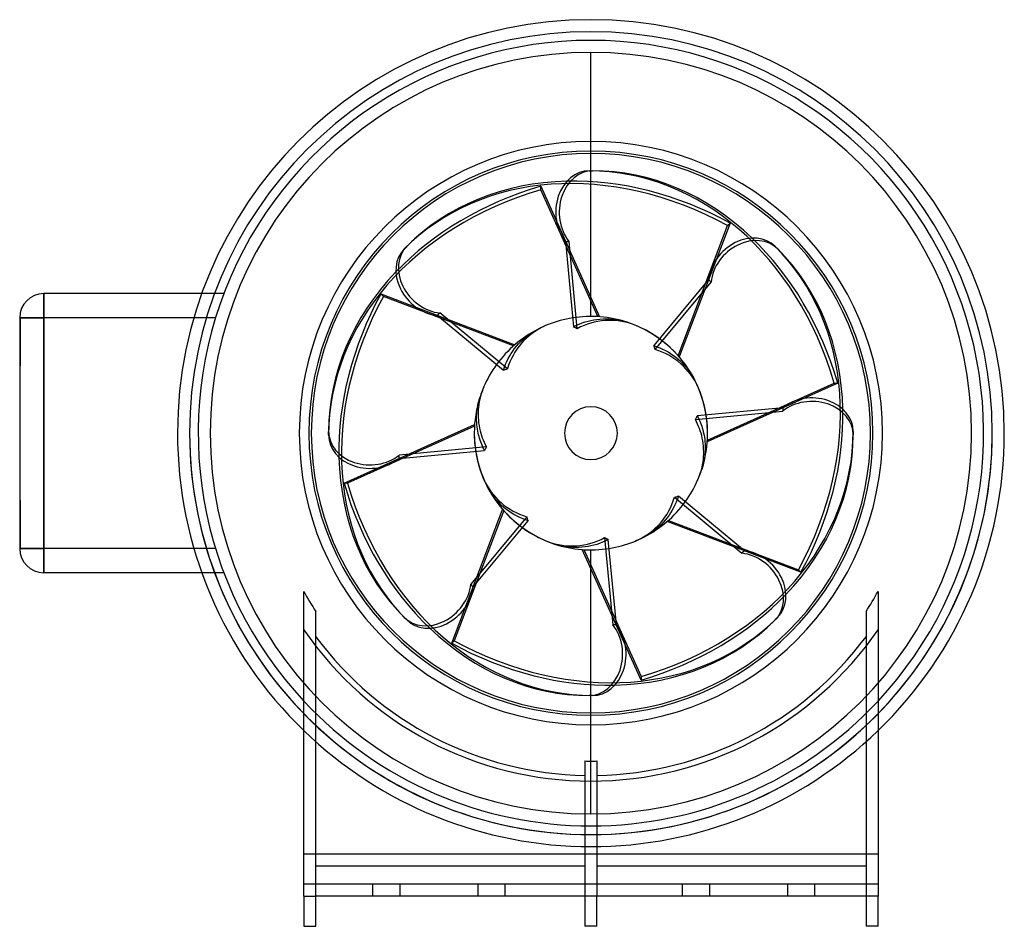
# Model space of a CAD drawing. Header units: millimetres. Extents: x -95 to 69, y -82 to 69.
import ezdxf

# ---------------------------------------------------------------- set-up
doc = ezdxf.new("R2010")
doc.units = ezdxf.units.MM
doc.layers.add('HIDDEN', color=7, linetype='Continuous')
doc.layers.add('THICK', color=7, linetype='Continuous')

msp = doc.modelspace()

# ---------------------------------------------------------------- linework, layer by layer
at = {"layer": 'HIDDEN'}
for p, q in [((0, 46.5), (0, 63.31)), ((0, 46.5), (0, 63.31)), ((0, 19.4), (0, 43.62)), ((0, 19.4), (0, 43.62)), ((-8.34, 41.06), (1.43, 19.35)), ((-8.34, 40.47), (-8.34, 41.06)), ((1.16, 19.37), (-8.34, 40.47)), ((14.51, 12.88), (22.72, 34.52)), ((23.14, 34.93), (14.69, 12.67)), ((22.72, 34.52), (23.14, 34.93)), ((-91, 23.2), (-91, 23.2)), ((-91, 23.2), (-91, 19.2)), ((-61.05, 23.2), (-64.72, 23.2)), ((-61.05, 23.2), (-61.05, 23.2)), ((-34.93, 23.14), (-12.67, 14.69)), ((-34.52, 22.72), (-34.93, 23.14)), ((-12.88, 14.51), (-34.52, 22.72)), ((-95, 19.2), (-95, 19.2)), ((-95, 19.2), (-95, 19.2)), ((-95, 19.2), (-95, 19.2)), ((-95, 19.2), (-91, 19.2)), ((-95, 19.2), (-94.9, 19.2)), ((-95, 19.2), (-94.9, 19.2)), ((-94.9, 19.2), (-94.9, 15.2)), ((-62.43, 19.2), (-91, 19.2)), ((-91, -19.2), (-91, 19.2)), ((-62.43, 19.2), (-66.01, 19.2)), ((-2.41, 17.93), (-1.93, 18.14)), ((-1.93, 18.14), (-1.45, 18.32)), ((-1.45, 18.32), (-0.96, 18.49)), ((-0.96, 18.49), (-0.48, 18.63)), ((-0.48, 18.63), (-0.01, 18.74)), ((-0.01, 18.74), (0.47, 18.84)), ((0.47, 18.84), (0.97, 18.92)), ((0.97, 18.92), (1.49, 18.97)), ((1.49, 18.97), (2.01, 19.01)), ((2.01, 19.01), (2.53, 19.02)), ((2.53, 19.02), (3.04, 19)), ((3.04, 19), (3.53, 18.96)), ((3.53, 18.96), (4.01, 18.91)), ((4.01, 18.91), (4.51, 18.83)), ((4.51, 18.83), (5.02, 18.72)), ((5.02, 18.72), (5.53, 18.59)), ((5.53, 18.59), (6.03, 18.44)), ((-10.53, 16.21), (-10.12, 16.5)), ((-10.12, 16.5), (-9.69, 16.78)), ((-9.69, 16.78), (-9.24, 17.05)), ((-9.24, 17.05), (-8.77, 17.3)), ((-2.89, 17.69), (-2.41, 17.93)), ((-94.9, 15.2), (-94.9, 11.2)), ((-12.37, 14.47), (-12.02, 14.86)), ((-12.02, 14.86), (-11.66, 15.23)), ((-11.66, 15.23), (-11.29, 15.58)), ((-11.29, 15.58), (-10.91, 15.91)), ((-10.91, 15.91), (-10.53, 16.21)), ((-13.51, 12.83), (-13.26, 13.25)), ((-13.26, 13.25), (-12.99, 13.65)), ((-12.99, 13.65), (-12.69, 14.06)), ((-12.69, 14.06), (-12.37, 14.47)), ((10.46, 14.56), (10.97, 14.38)), ((10.97, 14.38), (11.46, 14.19)), ((11.46, 14.19), (11.93, 13.98)), ((11.93, 13.98), (12.39, 13.75)), ((12.39, 13.75), (12.83, 13.51)), ((12.83, 13.51), (13.25, 13.26)), ((13.25, 13.26), (13.65, 12.99)), ((-14.19, 11.46), (-13.98, 11.93)), ((-13.98, 11.93), (-13.75, 12.39)), ((-13.75, 12.39), (-13.51, 12.83)), ((13.65, 12.99), (14.06, 12.69)), ((14.06, 12.69), (14.47, 12.37)), ((14.47, 12.37), (14.86, 12.02)), ((14.86, 12.02), (15.23, 11.66)), ((15.23, 11.66), (15.58, 11.29)), ((-95, 11.2), (-94.9, 11.2)), ((-95, 11.2), (-94.9, 11.2)), ((-14.56, 10.46), (-14.38, 10.97)), ((-14.38, 10.97), (-14.19, 11.46)), ((15.58, 11.29), (15.91, 10.91)), ((15.91, 10.91), (16.21, 10.53)), ((16.21, 10.53), (16.5, 10.12)), ((16.5, 10.12), (16.78, 9.69)), ((16.78, 9.69), (17.05, 9.24)), ((17.05, 9.24), (17.3, 8.77)), ((41.06, 8.34), (19.35, -1.43)), ((19.37, -1.16), (40.47, 8.34)), ((40.47, 8.34), (41.06, 8.34)), ((-18.81, 4.6), (-18.73, 4.96)), ((-18.73, 4.96), (-18.65, 5.32)), ((-18.65, 5.32), (-18.55, 5.68)), ((-18.55, 5.68), (-18.44, 6.03)), ((-18.99, 3.22), (-18.96, 3.56)), ((-18.96, 3.56), (-18.92, 3.9)), ((-18.92, 3.9), (-18.87, 4.25)), ((-18.87, 4.25), (-18.81, 4.6)), ((-19.02, 2.5), (-19.01, 2.86)), ((-19.01, 2.14), (-19.02, 2.5)), ((-19.01, 2.86), (-18.99, 3.22)), ((-18.99, 1.77), (-19.01, 2.14)), ((-18.97, 1.4), (-18.99, 1.77)), ((17.69, 2.89), (17.83, 2.61)), ((17.83, 2.61), (17.97, 2.32)), ((17.97, 2.32), (18.1, 2.02)), ((18.1, 2.02), (18.22, 1.73)), ((18.22, 1.73), (18.33, 1.44)), ((-41.06, -8.34), (-19.35, 1.43)), ((-19.37, 1.16), (-40.47, -8.34)), ((-18.93, 1.04), (-18.97, 1.4)), ((-18.88, 0.68), (-18.93, 1.04)), ((-18.82, 0.34), (-18.88, 0.68)), ((-18.75, 0), (-18.82, 0.34)), ((18.33, 1.44), (18.43, 1.15)), ((18.43, 1.15), (18.52, 0.86)), ((18.52, 0.86), (18.6, 0.57)), ((18.6, 0.57), (18.68, 0.28)), ((18.68, 0.28), (18.75, 0)), ((18.75, 0), (18.82, -0.34)), ((-18.68, -0.28), (-18.75, 0)), ((-18.6, -0.57), (-18.68, -0.28)), ((-18.52, -0.86), (-18.6, -0.57)), ((-18.43, -1.15), (-18.52, -0.86)), ((-18.33, -1.44), (-18.43, -1.15)), ((-18.22, -1.73), (-18.33, -1.44)), ((18.82, -0.34), (18.88, -0.68)), ((18.88, -0.68), (18.93, -1.04)), ((18.93, -1.04), (18.97, -1.4)), ((18.97, -1.4), (18.99, -1.77)), ((-18.1, -2.02), (-18.22, -1.73)), ((-17.97, -2.32), (-18.1, -2.02)), ((-17.83, -2.61), (-17.97, -2.32)), ((-17.69, -2.89), (-17.83, -2.61)), ((18.99, -3.22), (18.96, -3.56)), ((18.99, -1.77), (19.01, -2.14)), ((19.01, -2.86), (18.99, -3.22)), ((19.01, -2.14), (19.02, -2.5)), ((19.02, -2.5), (19.01, -2.86)), ((18.81, -4.6), (18.73, -4.96)), ((18.87, -4.25), (18.81, -4.6)), ((18.92, -3.9), (18.87, -4.25)), ((18.96, -3.56), (18.92, -3.9)), ((18.55, -5.68), (18.44, -6.03)), ((18.65, -5.32), (18.55, -5.68)), ((18.73, -4.96), (18.65, -5.32)), ((-40.47, -8.34), (-41.06, -8.34)), ((-17.05, -9.24), (-17.3, -8.77)), ((-16.78, -9.69), (-17.05, -9.24)), ((-16.5, -10.12), (-16.78, -9.69)), ((-95, -11.2), (-94.9, -11.2)), ((-95, -11.2), (-94.9, -11.2)), ((-94.9, -11.2), (-94.9, -15.2)), ((-16.21, -10.53), (-16.5, -10.12)), ((-15.91, -10.91), (-16.21, -10.53)), ((-15.58, -11.29), (-15.91, -10.91)), ((-15.23, -11.66), (-15.58, -11.29)), ((14.19, -11.46), (13.98, -11.93)), ((14.38, -10.97), (14.19, -11.46)), ((14.56, -10.46), (14.38, -10.97)), ((-23.14, -34.93), (-14.69, -12.67)), ((-14.51, -12.88), (-22.72, -34.52)), ((-14.86, -12.02), (-15.23, -11.66)), ((-14.47, -12.37), (-14.86, -12.02)), ((-14.06, -12.69), (-14.47, -12.37)), ((-13.65, -12.99), (-14.06, -12.69)), ((-13.25, -13.26), (-13.65, -12.99)), ((13.51, -12.83), (13.26, -13.25)), ((13.75, -12.39), (13.51, -12.83)), ((13.98, -11.93), (13.75, -12.39)), ((-12.83, -13.51), (-13.25, -13.26)), ((-12.39, -13.75), (-12.83, -13.51)), ((-11.93, -13.98), (-12.39, -13.75)), ((-11.46, -14.19), (-11.93, -13.98)), ((-10.97, -14.38), (-11.46, -14.19)), ((-10.46, -14.56), (-10.97, -14.38)), ((12.37, -14.47), (12.02, -14.86)), ((12.69, -14.06), (12.37, -14.47)), ((34.93, -23.14), (12.67, -14.69)), ((12.99, -13.65), (12.69, -14.06)), ((12.88, -14.51), (34.52, -22.72)), ((13.26, -13.25), (12.99, -13.65)), ((-94.9, -15.2), (-94.9, -19.2)), ((10.53, -16.21), (10.12, -16.5)), ((10.91, -15.91), (10.53, -16.21)), ((11.29, -15.58), (10.91, -15.91)), ((11.66, -15.23), (11.29, -15.58)), ((12.02, -14.86), (11.66, -15.23)), ((2.41, -17.93), (1.93, -18.14)), ((2.89, -17.69), (2.41, -17.93)), ((9.24, -17.05), (8.77, -17.3)), ((9.69, -16.78), (9.24, -17.05)), ((10.12, -16.5), (9.69, -16.78)), ((-95, -19.2), (-95, -19.2)), ((-95, -19.2), (-95, -19.2)), ((-95, -19.2), (-95, -19.2)), ((-91, -19.2), (-95, -19.2)), ((-95, -19.2), (-94.9, -19.2)), ((-95, -19.2), (-94.9, -19.2)), ((-62.43, -19.2), (-91, -19.2)), ((-91, -19.2), (-91, -23.2)), ((-62.43, -19.2), (-66.01, -19.2)), ((-5.53, -18.59), (-6.03, -18.44)), ((-5.02, -18.72), (-5.53, -18.59)), ((-4.51, -18.83), (-5.02, -18.72)), ((-4.01, -18.91), (-4.51, -18.83)), ((-3.53, -18.96), (-4.01, -18.91)), ((-3.04, -19), (-3.53, -18.96)), ((-2.53, -19.02), (-3.04, -19)), ((-2.01, -19.01), (-2.53, -19.02)), ((-1.49, -18.97), (-2.01, -19.01)), ((-0.97, -18.92), (-1.49, -18.97)), ((8.34, -41.06), (-1.43, -19.35)), ((-1.16, -19.37), (8.34, -40.47)), ((-0.47, -18.84), (-0.97, -18.92)), ((0.01, -18.74), (-0.47, -18.84)), ((0, -43.62), (0, -19.4)), ((0, -43.62), (0, -19.4)), ((0.48, -18.63), (0.01, -18.74)), ((0.96, -18.49), (0.48, -18.63)), ((1.45, -18.32), (0.96, -18.49)), ((1.93, -18.14), (1.45, -18.32)), ((34.52, -22.72), (34.93, -23.14)), ((-91, -23.2), (-91, -23.2)), ((-61.05, -23.2), (-64.72, -23.2)), ((-61.05, -23.2), (-61.05, -23.2)), ((-22.72, -34.52), (-23.14, -34.93)), ((8.34, -40.47), (8.34, -41.06)), ((0, -63.31), (0, -46.5)), ((0, -63.31), (0, -46.5)), ((47.75, -70), (-47.75, -70)), ((47.75, -70), (-47.75, -70)), ((-1, -72), (-45.75, -72)), ((45.75, -72), (1, -72)), ((-47.75, -75), (-47.75, -75)), ((47.75, -75), (-47.75, -75)), ((-36.25, -77), (-36.25, -75)), ((-31.75, -77), (-31.75, -75)), ((-18.75, -77), (-18.75, -75)), ((-14.25, -77), (-14.25, -75)), ((15.25, -77), (15.25, -75)), ((19.75, -77), (19.75, -75)), ((32.75, -77), (32.75, -75)), ((37.25, -77), (37.25, -75)), ((47.75, -75), (47.75, -75)), ((-47.75, -77), (-45.75, -77)), ((-45.75, -77), (-45.75, -77)), ((-1, -77), (-1, -77)), ((1, -77), (-1, -77)), ((1, -77), (1, -77)), ((45.75, -77), (45.75, -77)), ((47.75, -77), (45.75, -77)), ((-47.75, -82), (-47.75, -82)), ((-45.75, -82), (-45.75, -82)), ((-1, -82), (-1, -82)), ((1, -82), (1, -82)), ((45.75, -82), (45.75, -82)), ((47.75, -82), (47.75, -82))]:
    msp.add_line(p, q, dxfattribs=at)
for radius, start, end in [(66.75, 0, 180), (66.75, 0, 180), (66.75, 0, 180), (63.31, 90, 270), (63.31, 270, 90), (46.9, 0, 180), (19.4, 71.8871, 98.9912), (19.4, 116.8872, 143.9912), (19.4, 26.8871, 53.9912), (19.4, 161.8872, 180), (19.4, 0, 8.9912), (66.75, 180, 270), (66.75, 180, 270), (46.9, 180, 270), (19.4, 180, 188.9912), (46.9, 270, 0), (66.75, 270, 0), (66.75, 270, 0), (66.75, 270, 0), (66.75, 180, 270), (19.4, 341.8871, 0), (19.4, 206.8872, 233.9912), (19.4, 296.8872, 323.9911), (19.4, 251.8872, 278.9912), (54.52, 208.8536, 212.9473), (54.52, 327.0526, 331.1464), (57.86, 214.3865, 270), (57.86, 214.3865, 270), (57.86, 270, 325.6135), (57.86, 270, 325.6135), (56.91, 216.4906, 268.9931), (56.91, 271.0069, 323.5093), (65.31, 223.0213, 270), (65.31, 270, 316.9787), (66.75, 224.3277, 270), (66.75, 270, 315.6724), (68.75, 226.009, 270), (68.75, 270, 313.991), (54.52, 268.949, 270), (54.52, 270, 271.051)]:
    msp.add_arc((0, 0), radius, start, end, dxfattribs=at)
for centre, major_axis, ratio, start_param, end_param in [((6.86, -7.28), (37.92, -37.92), 0.809017, 1.919862, 3.141593), ((-0.29, -10), (0, -53.62), 0.809017, 1.919862, 3.141593), ((10, 0.29), (-53.62, 0), 0.809017, -1.22173, -0.657637), ((7.28, -6.86), (-37.92, 37.92), 0.809017, -1.22173, -0.657637), ((10, -0.29), (53.62, 0), 0.809017, 1.919862, 3.141593), ((0.29, -10), (0, 53.62), 0.809017, -1.22173, -0.657637), ((-7.28, -6.86), (-37.92, -37.92), 0.809017, 1.919862, 3.141593), ((6.86, 7.28), (-37.92, -37.92), 0.809017, -1.22173, -0.657637), ((7.28, 6.86), (37.92, 37.92), 0.809017, 1.919862, 3.141593), ((0, 0), (-13.72, -13.72), 1, -1.98077, -1.886925), ((0, 0), (-19.4, 0), 1, -3.141593, -1.886925), ((0, 0), (-13.72, 13.72), 1, -2.356194, -1.886925), ((0, 0), (0, 19.4), 1, 1.160822, 1.254667), ((-6.86, -7.28), (37.92, 37.92), 0.809017, -1.22173, -0.657637), ((0, 0), (-19.4, 0), 1, 0, 1.254667), ((-10, 0.29), (-53.62, 0), 0.809017, 1.919862, 3.141593), ((0, 0), (-13.72, 13.72), 1, 0.785398, 1.254667), ((0, 0), (0, 19.4), 1, -1.98077, -1.886925), ((-0.29, 10), (0, -53.62), 0.809017, -1.22173, -0.657637), ((0.29, 10), (0, 53.62), 0.809017, 1.919862, 3.141593), ((0, 0), (-13.72, -13.72), 1, 1.160822, 1.254667), ((-10, -0.29), (53.62, 0), 0.809017, -1.22173, -0.657637), ((-6.86, 7.28), (-37.92, 37.92), 0.809017, 1.919862, 3.141593), ((-7.28, 6.86), (37.92, -37.92), 0.809017, -1.22173, -0.657637)]:
    msp.add_ellipse(centre, major_axis=major_axis, ratio=ratio, start_param=start_param, end_param=end_param, dxfattribs=at)
at = {"layer": 'THICK'}
for p, q in [((0, 43.62), (0, 46.5)), ((0, 43.62), (0, 46.5)), ((-0.29, 43.62), (0.29, 43.62)), ((-4.23, 31.89), (-2.89, 17.69)), ((-4.23, 31.89), (-3.64, 31.89)), ((-2.28, 17.37), (-3.64, 31.89)), ((-31.06, 30.64), (-30.64, 31.06)), ((30.64, 31.06), (31.06, 30.64)), ((19.56, 25.54), (10.46, 14.56)), ((10.67, 13.89), (19.98, 25.12)), ((19.56, 25.54), (19.98, 25.12)), ((-64.72, 23.2), (-91, 23.2)), ((-91, 19.2), (-91, 23.2)), ((-25.54, 19.56), (-25.12, 19.98)), ((-13.89, 10.67), (-25.12, 19.98)), ((-95, 19.2), (-95, 15.2)), ((-91, 19.2), (-95, 19.2)), ((-91, 19.2), (-91, -19.2)), ((-66.01, 19.2), (-91, 19.2)), ((-25.54, 19.56), (-14.56, 10.46)), ((-7.11, 18.05), (-7.66, 17.82)), ((-0.57, 18.12), (-1.14, 17.91)), ((-0.01, 18.3), (-0.57, 18.12)), ((0.56, 18.46), (-0.01, 18.3)), ((1.16, 18.58), (0.56, 18.46)), ((1.78, 18.68), (1.16, 18.58)), ((2.4, 18.74), (1.78, 18.68)), ((3.01, 18.76), (2.4, 18.74)), ((3.6, 18.75), (3.01, 18.76)), ((4.18, 18.71), (3.6, 18.75)), ((4.79, 18.64), (4.18, 18.71)), ((5.41, 18.53), (4.79, 18.64)), ((6.02, 18.39), (5.41, 18.53)), ((6.62, 18.21), (6.02, 18.39)), ((7.19, 18.01), (6.62, 18.21)), ((7.73, 17.79), (7.19, 18.01)), ((-9.79, 16.57), (-10.27, 16.19)), ((-9.28, 16.93), (-9.79, 16.57)), ((-8.75, 17.26), (-9.28, 16.93)), ((-8.2, 17.56), (-8.75, 17.26)), ((-7.66, 17.82), (-8.2, 17.56)), ((-2.79, 17.64), (-2.89, 17.69)), ((-2.69, 17.59), (-2.79, 17.64)), ((-2.58, 17.54), (-2.69, 17.59)), ((-2.48, 17.49), (-2.58, 17.54)), ((-2.38, 17.43), (-2.48, 17.49)), ((-2.28, 17.37), (-2.38, 17.43)), ((-1.71, 17.66), (-2.28, 17.37)), ((-1.14, 17.91), (-1.71, 17.66)), ((-95, 15.2), (-95, -15.2)), ((-11.55, 14.95), (-11.95, 14.47)), ((-11.14, 15.4), (-11.55, 14.95)), ((-10.71, 15.81), (-11.14, 15.4)), ((-10.27, 16.19), (-10.71, 15.81)), ((-12.65, 13.45), (-12.95, 12.94)), ((-12.32, 13.96), (-12.65, 13.45)), ((-11.95, 14.47), (-12.32, 13.96)), ((10.5, 14.45), (10.46, 14.56)), ((10.54, 14.34), (10.5, 14.45)), ((10.58, 14.23), (10.54, 14.34)), ((10.61, 14.12), (10.58, 14.23)), ((10.64, 14.01), (10.61, 14.12)), ((10.67, 13.89), (10.64, 14.01)), ((11.28, 13.69), (10.67, 13.89)), ((11.86, 13.47), (11.28, 13.69)), ((12.41, 13.22), (11.86, 13.47)), ((12.94, 12.95), (12.41, 13.22)), ((-13.47, 11.86), (-13.69, 11.28)), ((-13.22, 12.41), (-13.47, 11.86)), ((-12.95, 12.94), (-13.22, 12.41)), ((13.45, 12.65), (12.94, 12.95)), ((13.96, 12.32), (13.45, 12.65)), ((14.47, 11.95), (13.96, 12.32)), ((14.95, 11.55), (14.47, 11.95)), ((15.4, 11.14), (14.95, 11.55)), ((-14.45, 10.5), (-14.56, 10.46)), ((-14.34, 10.54), (-14.45, 10.5)), ((-14.23, 10.58), (-14.34, 10.54)), ((-14.12, 10.61), (-14.23, 10.58)), ((-14.01, 10.64), (-14.12, 10.61)), ((-13.89, 10.67), (-14.01, 10.64)), ((-13.69, 11.28), (-13.89, 10.67)), ((15.81, 10.71), (15.4, 11.14)), ((16.19, 10.27), (15.81, 10.71)), ((16.57, 9.79), (16.19, 10.27)), ((16.93, 9.28), (16.57, 9.79)), ((17.26, 8.75), (16.93, 9.28)), ((17.56, 8.2), (17.26, 8.75)), ((17.82, 7.66), (17.56, 8.2)), ((-18.11, 6.94), (-18.24, 6.52)), ((-17.96, 7.34), (-18.11, 6.94)), ((-17.79, 7.73), (-17.96, 7.34)), ((18.05, 7.11), (17.82, 7.66)), ((-18.57, 5.2), (-18.65, 4.76)), ((-18.48, 5.65), (-18.57, 5.2)), ((-18.37, 6.09), (-18.48, 5.65)), ((-18.24, 6.52), (-18.37, 6.09)), ((-18.74, 3.9), (-18.76, 3.48)), ((-18.76, 3.48), (-18.76, 3.05)), ((-18.7, 4.32), (-18.74, 3.9)), ((-18.65, 4.76), (-18.7, 4.32)), ((17.37, 2.28), (31.89, 3.64)), ((31.89, 4.23), (17.69, 2.89)), ((31.89, 4.23), (31.89, 3.64)), ((-18.76, 3.05), (-18.75, 2.62)), ((-18.75, 2.62), (-18.72, 2.17)), ((-18.72, 2.17), (-18.67, 1.72)), ((-18.67, 1.72), (-18.6, 1.28)), ((17.37, 2.28), (17.43, 2.38)), ((17.57, 1.9), (17.37, 2.28)), ((17.43, 2.38), (17.49, 2.48)), ((17.49, 2.48), (17.54, 2.58)), ((17.54, 2.58), (17.59, 2.69)), ((17.75, 1.52), (17.57, 1.9)), ((17.59, 2.69), (17.64, 2.79)), ((17.64, 2.79), (17.69, 2.89)), ((-43.62, -0.29), (-43.62, 0.29)), ((-18.6, 1.28), (-18.52, 0.84)), ((-18.52, 0.84), (-18.42, 0.41)), ((-18.42, 0.41), (-18.31, 0)), ((17.91, 1.13), (17.75, 1.52)), ((18.06, 0.75), (17.91, 1.13)), ((18.19, 0.37), (18.06, 0.75)), ((18.31, 0), (18.19, 0.37)), ((43.62, 0.29), (43.62, -0.29)), ((-18.31, 0), (-18.19, -0.37)), ((-18.19, -0.37), (-18.06, -0.75)), ((-18.06, -0.75), (-17.91, -1.13)), ((-17.91, -1.13), (-17.75, -1.52)), ((-17.75, -1.52), (-17.57, -1.9)), ((18.42, -0.41), (18.31, 0)), ((18.52, -0.84), (18.42, -0.41)), ((18.6, -1.28), (18.52, -0.84)), ((18.67, -1.72), (18.6, -1.28)), ((-17.37, -2.28), (-31.89, -3.64)), ((-31.89, -4.23), (-17.69, -2.89)), ((-17.64, -2.79), (-17.69, -2.89)), ((-17.59, -2.69), (-17.64, -2.79)), ((-17.54, -2.58), (-17.59, -2.69)), ((-17.57, -1.9), (-17.37, -2.28)), ((-17.49, -2.48), (-17.54, -2.58)), ((-17.43, -2.38), (-17.49, -2.48)), ((-17.37, -2.28), (-17.43, -2.38)), ((18.72, -2.17), (18.67, -1.72)), ((18.75, -2.62), (18.72, -2.17)), ((18.76, -3.05), (18.75, -2.62)), ((18.76, -3.48), (18.76, -3.05)), ((-31.89, -4.23), (-31.89, -3.64)), ((18.57, -5.2), (18.65, -4.76)), ((18.65, -4.76), (18.7, -4.32)), ((18.7, -4.32), (18.74, -3.9)), ((18.74, -3.9), (18.76, -3.48)), ((18.11, -6.94), (18.24, -6.52)), ((18.24, -6.52), (18.37, -6.09)), ((18.37, -6.09), (18.48, -5.65)), ((18.48, -5.65), (18.57, -5.2)), ((-18.05, -7.11), (-17.82, -7.66)), ((-17.82, -7.66), (-17.56, -8.2)), ((17.79, -7.73), (17.96, -7.34)), ((17.96, -7.34), (18.11, -6.94)), ((-17.56, -8.2), (-17.26, -8.75)), ((-17.26, -8.75), (-16.93, -9.28)), ((-16.93, -9.28), (-16.57, -9.79)), ((-16.57, -9.79), (-16.19, -10.27)), ((-16.19, -10.27), (-15.81, -10.71)), ((-15.81, -10.71), (-15.4, -11.14)), ((-15.4, -11.14), (-14.95, -11.55)), ((13.47, -11.86), (13.69, -11.28)), ((13.69, -11.28), (13.89, -10.67)), ((13.89, -10.67), (14.01, -10.64)), ((13.89, -10.67), (25.12, -19.98)), ((14.01, -10.64), (14.12, -10.61)), ((14.12, -10.61), (14.23, -10.58)), ((14.23, -10.58), (14.34, -10.54)), ((14.34, -10.54), (14.45, -10.5)), ((14.45, -10.5), (14.56, -10.46)), ((25.54, -19.56), (14.56, -10.46)), ((-14.95, -11.55), (-14.47, -11.95)), ((-14.47, -11.95), (-13.96, -12.32)), ((-13.96, -12.32), (-13.45, -12.65)), ((-13.45, -12.65), (-12.94, -12.95)), ((-12.94, -12.95), (-12.41, -13.22)), ((12.66, -13.45), (12.95, -12.93)), ((12.95, -12.93), (13.22, -12.41)), ((13.22, -12.41), (13.47, -11.86)), ((-10.67, -13.89), (-19.98, -25.12)), ((-19.56, -25.54), (-10.46, -14.56)), ((-12.41, -13.22), (-11.86, -13.47)), ((-11.86, -13.47), (-11.28, -13.69)), ((-11.28, -13.69), (-10.67, -13.89)), ((-10.67, -13.89), (-10.64, -14.01)), ((-10.64, -14.01), (-10.61, -14.12)), ((-10.61, -14.12), (-10.58, -14.23)), ((-10.58, -14.23), (-10.54, -14.34)), ((-10.54, -14.34), (-10.5, -14.45)), ((-10.5, -14.45), (-10.46, -14.56)), ((11.55, -14.95), (11.95, -14.46)), ((11.95, -14.46), (12.32, -13.96)), ((12.32, -13.96), (12.66, -13.45)), ((-95, -15.2), (-95, -19.2)), ((9.8, -16.57), (10.28, -16.19)), ((10.28, -16.19), (10.71, -15.81)), ((10.71, -15.81), (11.14, -15.4)), ((11.14, -15.4), (11.55, -14.95)), ((-7.73, -17.79), (-7.19, -18.01)), ((0.57, -18.12), (1.14, -17.91)), ((1.14, -17.91), (1.71, -17.66)), ((1.71, -17.66), (2.28, -17.37)), ((2.28, -17.37), (2.38, -17.43)), ((2.28, -17.37), (3.64, -31.89)), ((2.38, -17.43), (2.48, -17.49)), ((2.48, -17.49), (2.58, -17.54)), ((2.58, -17.54), (2.69, -17.59)), ((2.69, -17.59), (2.79, -17.64)), ((2.79, -17.64), (2.89, -17.69)), ((4.23, -31.89), (2.89, -17.69)), ((7.11, -18.05), (7.66, -17.82)), ((7.66, -17.82), (8.2, -17.56)), ((8.2, -17.56), (8.75, -17.26)), ((8.75, -17.26), (9.29, -16.92)), ((9.29, -16.92), (9.8, -16.57)), ((-95, -19.2), (-91, -19.2)), ((-91, -23.2), (-91, -19.2)), ((-66.01, -19.2), (-91, -19.2)), ((-7.19, -18.01), (-6.62, -18.21)), ((-6.62, -18.21), (-6.02, -18.39)), ((-6.02, -18.39), (-5.41, -18.53)), ((-5.41, -18.53), (-4.79, -18.64)), ((-4.79, -18.64), (-4.18, -18.71)), ((-4.18, -18.71), (-3.6, -18.75)), ((-3.6, -18.75), (-3.01, -18.76)), ((-3.01, -18.76), (-2.4, -18.74)), ((-2.4, -18.74), (-1.78, -18.68)), ((-1.78, -18.68), (-1.16, -18.58)), ((-1.16, -18.58), (-0.56, -18.46)), ((-0.56, -18.46), (0.01, -18.3)), ((0.01, -18.3), (0.57, -18.12)), ((25.54, -19.56), (25.12, -19.98)), ((-64.72, -23.2), (-91, -23.2)), ((-19.56, -25.54), (-19.98, -25.12)), ((-47.75, -77), (-47.75, -26.31)), ((47.75, -26.31), (47.75, -77)), ((-45.75, -77), (-45.75, -29.65)), ((-30.64, -31.06), (-31.06, -30.64)), ((31.06, -30.64), (30.64, -31.06)), ((45.75, -29.65), (45.75, -77)), ((4.23, -31.89), (3.64, -31.89)), ((0.29, -43.62), (-0.29, -43.62)), ((0, -46.5), (0, -43.62)), ((0, -46.5), (0, -43.62)), ((-1, -54.51), (-1, -77)), ((1, -54.51), (1, -77)), ((-1, -72), (-45.75, -72)), ((45.75, -72), (1, -72)), ((-47.75, -77), (-47.75, -82)), ((-47.75, -77), (-45.75, -77)), ((-45.75, -82), (-45.75, -77)), ((-1, -77), (-45.75, -77)), ((1, -77), (-1, -77)), ((-1, -77), (-1, -82)), ((1, -82), (1, -77)), ((45.75, -77), (1, -77)), ((47.75, -77), (45.75, -77)), ((45.75, -77), (45.75, -82)), ((47.75, -82), (47.75, -77)), ((-47.75, -82), (-45.75, -82)), ((1, -82), (-1, -82)), ((47.75, -82), (45.75, -82))]:
    msp.add_line(p, q, dxfattribs=at)
for centre, radius, start, end in [((0, 0), 68.75, 0, 180), ((0, 0), 66.75, 0, 180), ((0, 0), 65.31, 90, 223.0213), ((0, 0), 65.31, 316.9787, 90), ((0, 0), 48.5, 90, 180), ((0, 0), 48.5, 0, 90), ((0, 0), 46.9, 0, 180), ((0, 0), 46.5, 90, 270), ((0, 0), 46.5, 270, 90), ((-91, 19.2), 4, 90, 180), ((0, 0), 19.4, 98.9912, 111.5102), ((0, 0), 19.4, 53.9912, 66.5102), ((0, 0), 19.4, 143.9912, 156.5102), ((0, 0), 19.4, 8.9912, 21.5102), ((0, 0), 4.4, 0, 180), ((0, 0), 46.9, 270, 0), ((0, 0), 4.4, 270, 0), ((0, 0), 66.75, 315.6724, 0), ((0, 0), 68.75, 180, 226.009), ((0, 0), 66.75, 180, 224.3277), ((0, 0), 48.5, 180, 270), ((0, 0), 46.9, 180, 270), ((0, 0), 4.4, 180, 270), ((0, 0), 48.5, 270, 0), ((0, 0), 68.75, 313.991, 0), ((0, 0), 19.4, 188.9912, 201.5102), ((0, 0), 19.4, 323.9911, 336.5102), ((0, 0), 19.4, 233.9912, 246.5102), ((-91, -19.2), 4, 180, 270), ((0, 0), 19.4, 278.9912, 291.5102), ((0, 0), 54.52, 208.8536, 212.9473), ((0, 0), 54.52, 327.0526, 331.1464), ((0, 0), 56.91, 216.4906, 268.9931), ((0, 0), 56.91, 271.0069, 323.5093), ((0, 0), 54.52, 268.949, 270), ((0, 0), 54.52, 270, 271.051)]:
    msp.add_arc(centre, radius, start, end, dxfattribs=at)
for centre, major_axis, start_param, end_param in [((-0.29, 36.75), (0, -6.88), -3.141593, -0.785398), ((0.29, 36.75), (0, 6.88), 0, 2.356194), ((0.29, -10), (0, 53.62), -0.657637, 0), ((7.28, -6.86), (-37.92, 37.92), -0.657637, 0), ((25.78, 26.19), (-4.86, -4.86), 3.141593, 5.497787), ((26.19, 25.78), (4.86, 4.86), 0, 2.356194), ((-26.19, 25.78), (4.86, -4.86), -3.141593, -0.785398), ((-25.78, 26.19), (-4.86, 4.86), 0, 2.356194), ((-6.86, -7.28), (37.92, 37.92), -0.657637, 0), ((10, 0.29), (-53.62, 0), -0.657637, 0), ((36.75, 0.29), (-6.88, 0), 3.141593, 5.497787), ((36.75, -0.29), (6.88, 0), 0, 2.356194), ((-36.75, 0.29), (-6.88, 0), 0, 2.356194), ((-36.75, -0.29), (6.88, 0), -3.141593, -0.785398), ((-10, -0.29), (53.62, 0), -0.657637, 0), ((6.86, 7.28), (-37.92, -37.92), -0.657637, 0), ((26.19, -25.78), (-4.86, 4.86), 3.141593, 5.497787), ((25.78, -26.19), (4.86, -4.86), 0, 2.356194), ((-26.19, -25.78), (-4.86, -4.86), 0, 2.356194), ((-25.78, -26.19), (4.86, 4.86), 3.141593, 5.497787), ((-7.28, 6.86), (37.92, -37.92), -0.657637, 0), ((-0.29, 10), (0, -53.62), -0.657637, 0), ((-0.29, -36.75), (0, -6.88), 0, 2.356194), ((0.29, -36.75), (0, 6.88), -3.141593, -0.785398)]:
    msp.add_ellipse(centre, major_axis=major_axis, ratio=0.809017, start_param=start_param, end_param=end_param, dxfattribs=at)

doc.saveas('drawing.dxf')
